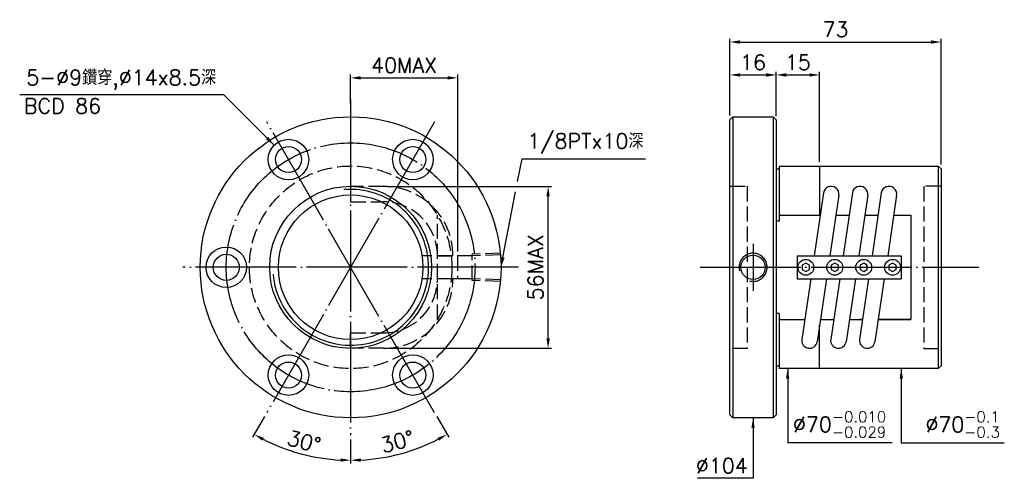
# Model space of a CAD drawing. Header units: millimetres. Extents: x -151 to 190, y 127 to 286.
import ezdxf
from ezdxf.enums import TextEntityAlignment as Align

# ---------------------------------------------------------------- set-up
doc = ezdxf.new("R2010")
doc.units = ezdxf.units.MM
doc.header["$LTSCALE"] = 1.741772
for name, pattern in [('CENTER', [22, 20, -1, 0, -1]), ('DASHED', [4, 3, -1]), ('THIN', [200000, 200000, 0])]:
    doc.linetypes.add(name, pattern=pattern)
for name, color, linetype in [('NT', 7, 'Continuous'), ('NT-DIM', 2, 'Continuous'), ('SH', 7, 'Continuous'), ('SH-DIM', 2, 'Continuous')]:
    doc.layers.add(name, color=color, linetype=linetype)
doc.styles.add('SIMPLEX', font='simplex.shx', dxfattribs={"bigfont": 'chineset.shx'})
doc.styles.get("Standard").update_dxf_attribs({"font": 'simplex.shx', "bigfont": 'chineset.shx'})
doc.dimstyles.new('ISO-25', dxfattribs={"dimscale": 1.741772, "dimtxt": 3, "dimasz": 2, "dimexe": 0.646, "dimexo": 0.862, "dimgap": 1, "dimtad": 1, "dimdec": 3, "dimdsep": 46, "dimtxsty": 'Standard', "dimcen": 1.5, "dimclrd": 256, "dimclre": 256, "dimclrt": 256, "dimazin": 2, "dimtfac": 1, "dimtdec": 3, "dimtmove": 0, "dimatfit": 3, "dimfxl": 0, "dimtolj": 1, "dimlwd": -1, "dimlwe": -1, "dimarcsym": 0})

# ---------------------------------------------------------------- blocks, each defined once
blk = doc.blocks.new('*D16')
at = {"layer": 'Defpoints', "color": 0}
for p in [(111, 266.47), (95, 252), (111, 250.71)]:
    blk.add_point(p, dxfattribs=at)
at = {"layer": 'NT-DIM'}
for p, q in [((95, 253.5), (95, 267.59)), ((98.48, 266.47), (107.52, 266.47)), ((111, 252.21), (111, 267.59))]:
    blk.add_line(p, q, dxfattribs=at)
for points in [[(98.48, 267.05), (98.48, 265.89), (95, 266.47)], [(107.52, 267.05), (107.52, 265.89), (111, 266.47)]]:
    blk.add_solid(points, dxfattribs=at)
at = {"layer": 'NT-DIM', "insert": (103, 270.82), "char_height": 5.225, "attachment_point": 5}
blk.add_mtext('\\A1;16', dxfattribs=at)
blk = doc.blocks.new('*D18')
at = {"layer": 'Defpoints', "color": 0}
for p in [(0.87, 265.45), (-36.13, 255), (0.87, 204)]:
    blk.add_point(p, dxfattribs=at)
at = {"layer": 'NT-DIM'}
for p, q in [((-36.13, 256.5), (-36.13, 266.58)), ((0.87, 205.5), (0.87, 266.58)), ((-32.65, 265.45), (-2.62, 265.45))]:
    blk.add_line(p, q, dxfattribs=at)
for points in [[(-32.65, 266.03), (-32.65, 264.87), (-36.13, 265.45)], [(-2.62, 266.03), (-2.62, 264.87), (0.87, 265.45)]]:
    blk.add_solid(points, dxfattribs=at)
at = {"layer": 'NT-DIM', "insert": (-17.63, 269.81), "char_height": 5.225, "attachment_point": 5}
blk.add_mtext('\\A1;40MAX', dxfattribs=at)
blk = doc.blocks.new('*D19')
at = {"layer": 'Defpoints', "color": 0}
for p in [(-24.75, 227.98), (32.14, 227.98), (-24.75, 172.02)]:
    blk.add_point(p, dxfattribs=at)
at = {"layer": 'NT-DIM'}
for p, q in [((-23.25, 227.98), (33.27, 227.98)), ((32.14, 175.5), (32.14, 224.5)), ((-23.25, 172.02), (33.27, 172.02))]:
    blk.add_line(p, q, dxfattribs=at)
for points in [[(31.56, 224.5), (32.72, 224.5), (32.14, 227.98)], [(31.56, 175.5), (32.72, 175.5), (32.14, 172.02)]]:
    blk.add_solid(points, dxfattribs=at)
at = {"layer": 'NT-DIM', "insert": (27.79, 200), "char_height": 5.225, "attachment_point": 5, "rotation": 90}
blk.add_mtext('\\A1;56MAX', dxfattribs=at)
blk = doc.blocks.new('*D42')
at = {"layer": 'Defpoints', "color": 0}
for p in [(-36.13, 258), (-7.13, 250.23), (-65.13, 149.77), (-36.13, 142), (-58.94, 137.34)]:
    blk.add_point(p, dxfattribs=at)
at = {"layer": 'NT-DIM'}
for p, q in [((-65.88, 148.47), (-70.04, 141.28)), ((-36.13, 140.5), (-36.13, 132.2))]:
    blk.add_line(p, q, dxfattribs=at)
blk.add_arc((-36.13, 200), 66.68, 242.9937, 267.0063, dxfattribs=at)
for points in [[(-66.69, 140.08), (-66.13, 141.1), (-69.47, 142.25)], [(-39.6, 133.99), (-39.63, 132.83), (-36.13, 133.32)]]:
    blk.add_solid(points, dxfattribs=at)
at = {"layer": 'NT-DIM', "insert": (-52.26, 139.8), "char_height": 5.225, "attachment_point": 5, "rotation": 345}
blk.add_mtext('\\A1;30°', dxfattribs=at)
blk = doc.blocks.new('*D43')
at = {"layer": 'Defpoints', "color": 0}
for p in [(-36.13, 258), (-65.13, 250.23), (-7.13, 149.77), (-36.13, 142), (-24.55, 134.33)]:
    blk.add_point(p, dxfattribs=at)
at = {"layer": 'NT-DIM'}
for p, q in [((-6.38, 148.47), (-2.23, 141.28)), ((-36.13, 140.5), (-36.13, 132.2))]:
    blk.add_line(p, q, dxfattribs=at)
blk.add_arc((-36.13, 200), 66.68, 272.9937, 297.0063, dxfattribs=at)
for points in [[(-6.13, 141.1), (-5.58, 140.08), (-2.79, 142.25)], [(-32.64, 132.83), (-32.67, 133.99), (-36.13, 133.32)]]:
    blk.add_solid(points, dxfattribs=at)
at = {"layer": 'NT-DIM', "insert": (-20, 139.8), "char_height": 5.225, "attachment_point": 5, "rotation": 15}
blk.add_mtext('\\A1;30°', dxfattribs=at)
blk = doc.blocks.new('*D46')
at = {"layer": 'Defpoints', "color": 0}
for p in [(168, 277.84), (95, 251), (168, 234)]:
    blk.add_point(p, dxfattribs=at)
at = {"layer": 'SH-DIM'}
for p, q in [((95, 252.5), (95, 278.97)), ((98.48, 277.84), (164.52, 277.84)), ((168, 235.5), (168, 278.97))]:
    blk.add_line(p, q, dxfattribs=at)
for points in [[(98.48, 278.42), (98.48, 277.26), (95, 277.84)], [(164.52, 278.42), (164.52, 277.26), (168, 277.84)]]:
    blk.add_solid(points, dxfattribs=at)
at = {"layer": 'SH-DIM', "insert": (131.5, 282.2), "char_height": 5.225, "attachment_point": 5}
blk.add_mtext('\\A1;73', dxfattribs=at)
blk = doc.blocks.new('*D47')
at = {"layer": 'Defpoints', "color": 0}
for p in [(126, 266.47), (111, 250.71), (126, 235)]:
    blk.add_point(p, dxfattribs=at)
at = {"layer": 'SH-DIM'}
for p, q in [((111, 252.21), (111, 267.59)), ((114.48, 266.47), (122.52, 266.47)), ((126, 236.5), (126, 267.59))]:
    blk.add_line(p, q, dxfattribs=at)
for points in [[(114.48, 267.05), (114.48, 265.89), (111, 266.47)], [(122.52, 267.05), (122.52, 265.89), (126, 266.47)]]:
    blk.add_solid(points, dxfattribs=at)
at = {"layer": 'SH-DIM', "insert": (118.5, 270.82), "char_height": 5.225, "attachment_point": 5}
blk.add_mtext('\\A1;15', dxfattribs=at)

msp = doc.modelspace()

# ---------------------------------------------------------------- linework, layer by layer
at = {"layer": 'NT', "color": 3, "linetype": 'CENTER'}
for p, q in [((-36.1333, 258), (-36.1333, 142)), ((-7.1333, 250.2295), (-65.1333, 149.7705)), ((-7.1333, 149.7705), (-65.1333, 250.2295)), ((21.8667, 200), (-94.1333, 200))]:
    msp.add_line(p, q, dxfattribs=at)
at = {"layer": 'NT', "color": 7, "linetype": 'Continuous'}
for p, q in [((95, 251), (96, 252)), ((96, 252), (110, 252)), ((96, 252), (96, 148)), ((110, 252), (111, 251)), ((110, 252), (110, 148)), ((95, 149), (95, 251)), ((111, 251), (111, 149)), ((112, 235), (112, 216)), ((112, 235), (167, 235)), ((126, 235), (126, 218.0278)), ((167, 235), (167, 165)), ((167, 235), (168, 234)), ((111, 234), (112, 234)), ((168, 234), (168, 166)), ((127.349, 225.6929), (124.1336, 204)), ((132.651, 224.9071), (129.5522, 204)), ((137.349, 225.6929), (134.1336, 204)), ((142.651, 224.9071), (139.5522, 204)), ((147.349, 225.6929), (144.1336, 204)), ((152.651, 224.9071), (149.5522, 204)), ((112, 218.0278), (126.2128, 218.0278)), ((131.6314, 218.0278), (136.2128, 218.0278)), ((141.6314, 218.0278), (146.2128, 218.0278)), ((151.6314, 218.0278), (157.5, 218.0278)), ((112, 216), (111, 216)), ((118.25, 204), (154.25, 204)), ((118.25, 204), (118.25, 196)), ((154.25, 204), (154.25, 196)), ((118.25, 196), (154.25, 196)), ((122.9478, 196), (119.849, 175.0929)), ((128.3664, 196), (125.151, 174.3071)), ((132.9478, 196), (129.849, 175.0929)), ((138.3664, 196), (135.151, 174.3071)), ((142.9478, 196), (139.849, 175.0929)), ((148.3664, 196), (145.151, 174.3071)), ((112, 184), (111, 184)), ((112, 184), (112, 165)), ((112, 181.9722), (120.8686, 181.9722)), ((126.2872, 181.9722), (130.8686, 181.9722)), ((136.2872, 181.9722), (140.8686, 181.9722)), ((146.2872, 181.9722), (157.5, 181.9722)), ((126, 165), (126, 180.0347)), ((111, 166), (112, 166)), ((167, 165), (112, 165)), ((168, 166), (167, 165)), ((96, 148), (95, 149)), ((110, 148), (96, 148)), ((111, 149), (110, 148))]:
    msp.add_line(p, q, dxfattribs=at)
at = {"layer": 'NT', "color": 1, "linetype": 'DASHED'}
for p, q in [((95, 228), (101, 228)), ((101, 228), (101, 172)), ((168, 228), (162, 228)), ((162, 228), (162, 172)), ((-6.1333, 181.9722), (-6.1333, 218.0278)), ((101, 172), (95, 172)), ((162, 172), (168, 172))]:
    msp.add_line(p, q, dxfattribs=at)
for points in [[(-24.7533, 227.98), (-36.1333, 227.98), (-36.1333, 222.62), (-24.7533, 222.62)], [(-6.1333, 204), (0.8667, 204), (0.8667, 196), (-6.1333, 196), (-6.1333, 204)], [(-24.7533, 172.02), (-36.1333, 172.02), (-36.1333, 177.38), (-24.7533, 177.38)]]:
    msp.add_lwpolyline(points, dxfattribs=at)
at = {"layer": 'NT', "color": 7, "linetype": 'Continuous'}
for points in [[(145.1314, 218.0278), (146.2128, 218.0278)], [(151.6314, 218.0278), (157.5, 218.0278), (157.5, 181.9722), (146.2872, 181.9722)], [(140.8686, 181.9722), (139.7872, 181.9722)]]:
    msp.add_lwpolyline(points, dxfattribs=at)
for points in [[(121.25, 201.4434), (120, 200.7217), (120, 199.2783), (121.25, 198.5566), (122.5, 199.2783), (122.5, 200.7217)], [(131.25, 201.4434), (130, 200.7217), (130, 199.2783), (131.25, 198.5566), (132.5, 199.2783), (132.5, 200.7217)], [(141.25, 201.4434), (140, 200.7217), (140, 199.2783), (141.25, 198.5566), (142.5, 199.2783), (142.5, 200.7217)], [(151.25, 201.4434), (150, 200.7217), (150, 199.2783), (151.25, 198.5566), (152.5, 199.2783), (152.5, 200.7217)]]:
    msp.add_lwpolyline(points, close=True, dxfattribs=at)
for centre, radius in [((-36.1333, 200), 52), ((-57.6333, 237.2391), 7), ((-57.6333, 237.2391), 4.5), ((-14.6333, 237.2391), 7), ((-14.6333, 237.2391), 4.5), ((-36.1333, 200), 28), ((-36.1333, 200), 25), ((-79.1333, 200), 7), ((-79.1333, 200), 4.5), ((121.25, 200), 2.75), ((131.25, 200), 2.75), ((141.25, 200), 2.75), ((151.25, 200), 2.75), ((-57.6333, 162.7609), 7), ((-57.6333, 162.7609), 4.5), ((-14.6333, 162.7609), 7), ((-14.6333, 162.7609), 4.5)]:
    msp.add_circle(centre, radius, dxfattribs=at)
at = {"layer": 'NT', "color": 3, "linetype": 'CENTER'}
msp.add_circle((-36.1333, 200), 43, dxfattribs=at)
at = {"layer": 'NT', "color": 1, "linetype": 'DASHED'}
msp.add_circle((-36.1333, 200), 35, dxfattribs=at)
at = {"layer": 'NT', "color": 5, "linetype": 'THIN'}
msp.add_arc((-36.1333, 200), 26.938, 185, 95, dxfattribs=at)
at = {"layer": 'NT', "color": 1, "linetype": 'DASHED'}
for centre, radius, start, end in [((-24.7533, 204), 23.98, 0, 90), ((-24.7533, 204), 18.62, 0, 90), ((-24.7533, 196), 23.98, 270, 0), ((-24.7533, 196), 18.62, 270, 0)]:
    msp.add_arc(centre, radius, start, end, dxfattribs=at)
at = {"layer": 'NT', "color": 7, "linetype": 'Continuous'}
for centre, start, end in [((130, 225.3), 351.568927, 171.568927), ((140, 225.3), 351.568927, 171.568927), ((150, 225.3), 351.568927, 171.568927), ((122.5, 174.7), 171.568927, 351.568927), ((132.5, 174.7), 171.568927, 351.568927), ((142.5, 174.7), 171.568927, 351.568927)]:
    msp.add_arc(centre, 2.68, start, end, dxfattribs=at)
at = {"layer": 'NT-DIM'}
for points in [[(21.5885, 229.6382), (23.1138, 237.539), (23.2138, 237.539), (65.7628, 237.539)], [(16.527, 203.4204), (20.8956, 226.0491)]]:
    msp.add_lwpolyline(points, dxfattribs=at)
msp.add_solid([(17.0971, 203.3103), (15.8667, 200), (15.957, 203.5304)], dxfattribs=at)
at = {"layer": 'SH', "color": 3, "linetype": 'CENTER'}
for p, q in [((103, 208.1), (103, 191.9)), ((84.6697, 200), (181.0842, 200)), ((94.9, 200), (111.1, 200))]:
    msp.add_line(p, q, dxfattribs=at)
at = {"layer": 'SH', "color": 1, "linetype": 'DASHED'}
for p, q in [((15.6394, 204.8569), (5.8716, 204.5516)), ((5.8716, 195.4484), (5.8716, 204.5516)), ((15.6905, 204.2775), (5.8716, 203.9706)), ((5.8716, 203.9706), (-11.4506, 203.9706)), ((5.8716, 196.0294), (-11.4506, 196.0294)), ((15.6905, 195.7225), (5.8716, 196.0294)), ((15.6394, 195.1431), (5.8716, 195.4484))]:
    msp.add_line(p, q, dxfattribs=at)
at = {"layer": 'SH', "color": 7, "linetype": 'Continuous'}
msp.add_circle((103, 200), 4.212, dxfattribs=at)
at = {"layer": 'SH', "color": 5, "linetype": 'THIN'}
msp.add_arc((103, 200), 4.86, 255, 195, dxfattribs=at)

# ---------------------------------------------------------------- texts
at = {"layer": 'NT-DIM', "style": 'SIMPLEX'}
msp.add_text('BCD 86', height=5.22532, dxfattribs=at).set_placement((-135.7577, 258.3765), align=Align.TOP_CENTER)
at = {"layer": 'NT-DIM'}
for s, insert, char_height, attachment_point in [('5-%%C9鑽穿,%%C14x8.5深', (-82.635, 261.3793), 5.225316, 9), ('\\A1;1/8PTx10深', (24.9555, 239.2807), 5.225316, 7), ('\\A1;%%C70{\\H0.7234x;\\S-0.010^ -0.029;}', (116.8086, 141.1549), 5.225316, 7), ('\\A1;%%C70{\\H0.7234x;\\S-0.1^ -0.3;}', (162.5904, 141.1499), 5.225316, 7), ('\\A1;%%c104', (101.1582, 128.8405), 5.22532, 9)]:
    msp.add_mtext(s, dxfattribs=dict(at, insert=insert, char_height=char_height, attachment_point=attachment_point))

# ---------------------------------------------------------------- dimensions: what is measured, and where the dimension line sits
dim = msp.add_linear_dim(base=(0.8667, 265.4506), p1=(-36.1333, 255), p2=(0.8667, 204), text='40MAX', dimstyle='ISO-25', dxfattribs=at)
dim.commit()
dim.dimension.update_dxf_attribs({"geometry": '*D18', "text_midpoint": (-17.6333, 269.8051)})
dim = msp.add_linear_dim(base=(111, 266.4675), p1=(95, 252), p2=(111, 250.7094), dimstyle='ISO-25', dxfattribs=at)
dim.commit()
dim.dimension.update_dxf_attribs({"geometry": '*D16', "text_midpoint": (103, 270.822)})
for base, line2, picture, middle in [((-58.939, 137.3419), ((-7.1333, 250.2295), (-65.1333, 149.7705)), '*D42', (-52.2642, 139.7988)), ((-24.5545, 134.3337), ((-65.1333, 250.2295), (-7.1333, 149.7705)), '*D43', (-20.0024, 139.7988))]:
    dim = msp.add_angular_dim_2l(base=base, line1=((-36.1333, 258), (-36.1333, 142)), line2=line2, dimstyle='ISO-25', dxfattribs=at)
    dim.commit()
    dim.dimension.update_dxf_attribs({"geometry": picture, "text_midpoint": middle})
dim = msp.add_linear_dim(base=(32.1425, 227.98), p1=(-24.7533, 172.02), p2=(-24.7533, 227.98), angle=90, text='56MAX', dimstyle='ISO-25', dxfattribs=at)
dim.commit()
dim.dimension.update_dxf_attribs({"geometry": '*D19', "text_midpoint": (27.7881, 200)})
at = {"layer": 'SH-DIM'}
for base, p1, p2, picture, middle in [((168, 277.8427), (95, 251), (168, 234), '*D46', (131.5, 282.1971)), ((126, 266.4675), (111, 250.7094), (126, 235), '*D47', (118.5, 270.822))]:
    dim = msp.add_linear_dim(base=base, p1=p1, p2=p2, dimstyle='ISO-25', dxfattribs=at)
    dim.commit()
    dim.dimension.update_dxf_attribs({"geometry": picture, "text_midpoint": middle})

# ---------------------------------------------------------------- leaders
at = {"layer": 'NT-DIM', "annotation_type": 0, "has_hookline": 1}
for points, hookline_direction, text_width in [([(-62.5833, 242.189), (-80.0319, 259.6376), (-80.8932, 259.6376)], 1, 67.9291), ([(114.9668, 165), (114.9668, 139.4132), (115.0668, 139.4132)], 0, 34.3006), ([(154.2486, 165), (154.2486, 139.4081), (160.8486, 139.4081)], 0, 27.2806), ([(103, 148), (103, 127.0987), (102.9, 127.0987)], 1, 17.4177)]:
    msp.add_leader(points, dimstyle='ISO-25', dxfattribs=dict(at, hookline_direction=hookline_direction, text_width=text_width))

doc.saveas('drawing.dxf')
